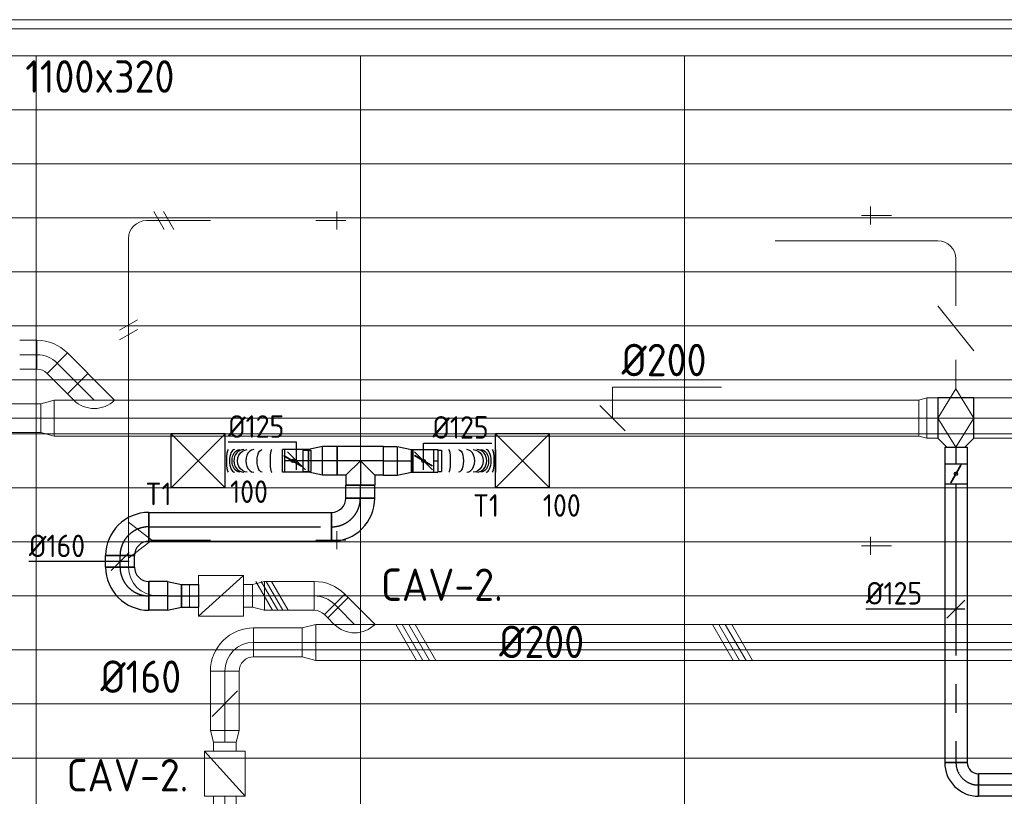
# Model space of a CAD drawing. Header units: millimetres. Extents: x -75017 to 35076, y -1757 to 51354.
# Tile 27 of 41: x -71011 to -65545, y 45933 to 50246. Entities that reach past the tile are written whole.
import ezdxf
from ezdxf.enums import TextEntityAlignment as Align

# ---------------------------------------------------------------- set-up
doc = ezdxf.new("R2010")
doc.units = ezdxf.units.MM
doc.header["$LTSCALE"] = 50
doc.linetypes.add('CENTER2', pattern=[28.575, 19.05, -3.175, 3.175, -3.175])
for name, color, linetype, lineweight in [('WL570---_BESTAAND-HARTLIJN', 161, 'Continuous', 0), ('WL570---_BESTAAND-MAATVOERING', 160, 'Continuous', 0), ('WL570---_BESTAAND-RETOUR', 100, 'Continuous', 0), ('WL570---_BESTAAND-TOEVOER', 200, 'Continuous', 0), ('WL570---_DEMONTEREN', 10, 'Continuous', 0)]:
    doc.layers.add(name, color=color, linetype=linetype, lineweight=lineweight)
for name, color, linetype in [('WL570---_RETOUR', 100, 'Continuous'), ('WL570---_RETOUR_HL', 1, 'Continuous'), ('WL570---_TOEVOER', 200, 'Continuous'), ('WL570---_TOEVOER_HL', 1, 'Continuous'), ('WL570---_TOEVOER_RST', 200, 'Continuous'), ('WL570---_TOEVOER_RST_HL', 1, 'Continuous'), ('WM570---_RETOUR', 2, 'Continuous'), ('WM570---_RETOUR_PR', 2, 'Continuous'), ('WM570---_TOEVOER', 2, 'Continuous'), ('WM570---_TOEVOER_PR', 2, 'Continuous'), ('WM570---_TOEVOER_RST_PR', 1, 'Continuous')]:
    doc.layers.add(name, color=color, linetype=linetype)
doc.layers.get('WL570---_DEMONTEREN').off()
doc.styles.add('BURO-025', font='ISO96.shx', dxfattribs={"height": 125})
doc.styles.add('ISO', font='ISO', dxfattribs={"height": 162})
doc.styles.add('MAATVOERING', font='ISO')

# ---------------------------------------------------------------- blocks, each defined once
blk = doc.blocks.new('KARO')
for p, q in [((1, 0.5), (0, 0.5)), ((0, -0.5), (1, -0.5))]:
    blk.add_line(p, q)
at = {"invisible_edges": 15}
blk.add_3dface([(0, 0.5), (0, -0.5), (1, -0.5), (1, 0.5)], dxfattribs=at)
at = {"layer": 'WL570---_BESTAAND-HARTLIJN'}
blk.add_line((0, 0), (1, 0), dxfattribs=at)
blk = doc.blocks.new('OBO10000090ZE')
blk.add_lwpolyline([(-50, 0), (50, 0), (50, 100, 1), (-50, 100)], format="xyb", close=True)
at = {"layer": 'WL570---_BESTAAND-HARTLIJN'}
for points in [[(0, 0), (0, 150)], [(-50, 100), (50, 100)]]:
    blk.add_lwpolyline(points, dxfattribs=at)
blk = doc.blocks.new('OSV16010001110G')
blk.add_lwpolyline([(0, -80), (112, -50), (112, 50), (0, 80)], close=True)
at = {"layer": 'WL570---_BESTAAND-HARTLIJN'}
blk.add_line((0, 0), (112, 0), dxfattribs=at)
blk = doc.blocks.new('OSV1601250650G')
blk.add_lwpolyline([(0, -80), (65.3, -62.5), (65.3, 62.5), (0, 80)], close=True)
at = {"layer": 'WL570---_BESTAAND-HARTLIJN'}
blk.add_line((0, 0), (65.3, 0), dxfattribs=at)
blk = doc.blocks.new('OBO16000090H')
blk.add_lwpolyline([(80, -160, 0.414214), (-160, 80), (-160, -80, -0.414214), (-80, -160)], format="xyb", close=True)
at = {"invisible_edges": 15}
for points in [[(-146.1, -81.2), (-118.3, 76.4), (-160, 80), (-160, -80)], [(-132.6, -84.8), (-77.9, 65.5), (-118.3, 76.4), (-146.1, -81.2)], [(-120, -90.7), (-40, 47.8), (-77.9, 65.5), (-132.6, -84.8)], [(-108.6, -98.7), (-5.7, 23.9), (-40, 47.8), (-120, -90.7)], [(-98.7, -108.6), (23.9, -5.7), (-5.7, 23.9), (-108.6, -98.7)], [(-90.7, -120), (47.8, -40), (23.9, -5.7), (-98.7, -108.6)], [(-84.8, -132.6), (65.5, -77.9), (47.8, -40), (-90.7, -120)], [(-81.2, -146.1), (76.4, -118.3), (65.5, -77.9), (-84.8, -132.6)], [(-80, -160), (80, -160), (76.4, -118.3), (-81.2, -146.1)]]:
    blk.add_3dface(points, dxfattribs=at)
at = {"layer": 'WL570---_BESTAAND-HARTLIJN'}
blk.add_arc((-160, -160), 160, 0, 90, dxfattribs=at)
blk = doc.blocks.new('OTS16016010000H')
blk.add_lwpolyline([(-100, -80), (100, -80), (100, 80), (50, 130), (-50, 130), (-100, 80)], close=True)
at = {"layer": 'WL570---_BESTAAND-HARTLIJN'}
blk.add_line((-100, 0), (100, 0), dxfattribs=at)
at = {"layer": 'WL570---_BESTAAND-RETOUR'}
blk.add_lwpolyline([(-100, 0), (0, 130), (100, 0)], dxfattribs=at)
blk = doc.blocks.new('OZA2000160045L')
blk.add_lwpolyline([(-113.1, 0), (-148.5, 35.4), (-35.4, 148.5), (113.1, 0)])
at = {"layer": 'WL570---_BESTAAND-HARTLIJN'}
blk.add_line((0, 0), (-91.9, 91.9), dxfattribs=at)
at = {"layer": 'WL570---_BESTAAND-TOEVOER'}
blk.add_arc((0, 113.1), 160, 225, 315, dxfattribs=at)
blk = doc.blocks.new('MVLINE')
blk.add_line((35.4, -35.4), (-35.4, 35.4))
blk = doc.blocks.new('OSV2001600740G')
blk.add_lwpolyline([(0, -100), (74.6, -80), (74.6, 80), (0, 100)], close=True)
at = {"layer": 'WL570---_BESTAAND-HARTLIJN'}
blk.add_line((0, 0), (74.6, 0), dxfattribs=at)
blk = doc.blocks.new('VBX1251250012525000')
blk.add_lwpolyline([(50, -112.5), (300, -112.5), (300, 112.5), (50, 112.5)], close=True)
for points in [[(50, 62.5), (0, 62.5), (0, -62.5), (50, -62.5)], [(300, -62.5), (350, -62.5), (350, 62.5), (300, 62.5)]]:
    blk.add_lwpolyline(points)
at = {"layer": 'WL570---_BESTAAND-HARTLIJN'}
blk.add_line((300, 0), (350, 0), dxfattribs=at)
at = {"layer": 'WL570---_BESTAAND-TOEVOER'}
blk.add_line((50, -112.5), (300, 112.5), dxfattribs=at)
blk = doc.blocks.new('OBO16000045H')
blk.add_lwpolyline([(80, -66.3, 0.198912), (9.7, 103.4), (-103.4, -9.7, -0.198912), (-80, -66.3)], format="xyb", close=True)
at = {"invisible_edges": 15}
for points in [[(-98.7, -14.9), (23.9, 88), (9.7, 103.4), (-103.4, -9.7)], [(-94.5, -20.4), (36.6, 71.4), (23.9, 88), (-98.7, -14.9)], [(-90.7, -26.3), (47.8, 53.7), (36.6, 71.4), (-94.5, -20.4)], [(-87.5, -32.5), (57.5, 35.2), (47.8, 53.7), (-90.7, -26.3)], [(-84.8, -38.9), (65.5, 15.8), (57.5, 35.2), (-87.5, -32.5)], [(-82.7, -45.6), (71.8, -4.2), (65.5, 15.8), (-84.8, -38.9)], [(-81.2, -52.4), (76.4, -24.6), (71.8, -4.2), (-82.7, -45.6)], [(-80.3, -59.3), (79.1, -45.4), (76.4, -24.6), (-81.2, -52.4)], [(-80, -66.3), (80, -66.3), (79.1, -45.4), (-80.3, -59.3)]]:
    blk.add_3dface(points, dxfattribs=at)
at = {"layer": 'WL570---_BESTAAND-HARTLIJN'}
blk.add_arc((-160, -66.3), 160, 0, 45, dxfattribs=at)
blk = doc.blocks.new('OBO10000090H')
blk.add_lwpolyline([(50, -100, 0.414214), (-100, 50), (-100, -50, -0.414214), (-50, -100)], format="xyb", close=True)
at = {"invisible_edges": 15}
for points in [[(-91.3, -50.8), (-74, 47.7), (-100, 50), (-100, -50)], [(-82.9, -53), (-48.7, 41), (-74, 47.7), (-91.3, -50.8)], [(-75, -56.7), (-25, 29.9), (-48.7, 41), (-82.9, -53)], [(-67.9, -61.7), (-3.6, 14.9), (-25, 29.9), (-75, -56.7)], [(-61.7, -67.9), (14.9, -3.6), (-3.6, 14.9), (-67.9, -61.7)], [(-56.7, -75), (29.9, -25), (14.9, -3.6), (-61.7, -67.9)], [(-53, -82.9), (41, -48.7), (29.9, -25), (-56.7, -75)], [(-50.8, -91.3), (47.7, -74), (41, -48.7), (-53, -82.9)], [(-50, -100), (50, -100), (47.7, -74), (-50.8, -91.3)]]:
    blk.add_3dface(points, dxfattribs=at)
at = {"layer": 'WL570---_BESTAAND-HARTLIJN'}
blk.add_arc((-100, -100), 100, 0, 90, dxfattribs=at)
blk = doc.blocks.new('VBX1001000010025000')
blk.add_lwpolyline([(50, -100), (300, -100), (300, 100), (50, 100)], close=True)
for points in [[(50, 50), (0, 50), (0, -50), (50, -50)], [(300, -50), (350, -50), (350, 50), (300, 50)]]:
    blk.add_lwpolyline(points)
at = {"layer": 'WL570---_BESTAAND-HARTLIJN'}
blk.add_line((300, 0), (350, 0), dxfattribs=at)
at = {"layer": 'WL570---_BESTAAND-TOEVOER'}
blk.add_line((50, -100), (300, 100), dxfattribs=at)
blk = doc.blocks.new('OSV2242000440G')
blk.add_lwpolyline([(0, -112), (44.8, -100), (44.8, 100), (0, 112)], close=True)
at = {"layer": 'WL570---_BESTAAND-HARTLIJN'}
blk.add_line((0, 0), (44.8, 0), dxfattribs=at)
blk = doc.blocks.new('OTS22422410000H')
blk.add_lwpolyline([(-100, -112), (100, -112), (100, 112), (50, 162), (-50, 162), (-100, 112)], close=True)
at = {"layer": 'WL570---_BESTAAND-HARTLIJN'}
blk.add_line((-100, 0), (100, 0), dxfattribs=at)
at = {"layer": 'WL570---_BESTAAND-RETOUR'}
blk.add_lwpolyline([(-100, 0), (0, 162), (100, 0)], dxfattribs=at)
blk = doc.blocks.new('UISO')
for p, q in [((0, 0.18), (1, 0.757)), ((0, 0), (1, 0.577))]:
    blk.add_line(p, q)
at = {"layer": 'WL570---_BESTAAND-TOEVOER'}
for p, q in [((0, 0.36), (1, 0.937)), ((0, -0.18), (1, 0.397))]:
    blk.add_line(p, q, dxfattribs=at)
blk = doc.blocks.new('Block plafond 7e noord')
at = {"color": 8, "linetype": 'Continuous', "lineweight": 13}
for p, q in [((0, 0), (22500, 0)), ((150, -150), (18450, -150)), ((150, -150), (22350, -150)), ((2250, -150), (2250, -7350)), ((4050, -150), (4050, -7350)), ((5850, -150), (5850, -7350)), ((150, -450), (22347.2, -450)), ((150, -750), (22347.2, -750)), ((150, -1050), (22347.2, -1050)), ((150, -1350), (22347.2, -1350)), ((150, -1650), (22347.2, -1650)), ((150, -1950), (22347.2, -1950)), ((150, -1950), (22347.2, -1950)), ((150, -2250), (22347.2, -2250)), ((150, -2550), (22347.2, -2550)), ((150, -2850), (22347.2, -2850)), ((150, -3150), (22347.2, -3150)), ((150, -3450), (22347.2, -3450)), ((150, -3750), (22347.2, -3750)), ((150, -4050), (22347.2, -4050))]:
    blk.add_line(p, q, dxfattribs=at)
blk = doc.blocks.new('*U437')
at = {"color": 0, "ltscale": 10}
for p, q in [((0, 80, -2700), (1014.1, 80, -2700)), ((0, -80, -2700), (0, 80, -2700)), ((1014.1, 80, -2700), (1014.1, -80, -2700)), ((0, -80, -2700), (1014.1, -80, -2700))]:
    blk.add_line(p, q, dxfattribs=at)
at = {"layer": 'WL570---_TOEVOER_HL', "linetype": 'CENTER2'}
blk.add_line((0, 0, -2700), (1014.1, 0, -2700), dxfattribs=at)
at = {"layer": 'WM570---_TOEVOER_PR', "color": 2, "style": 'BURO-025'}
blk.add_attdef('POSNR', text='', height=125, dxfattribs=at).set_placement((0, 0), align=Align.MIDDLE)
blk = doc.blocks.new('*U438')
at = {"layer": 'WL570---_TOEVOER_HL', "linetype": 'CENTER2'}
blk.add_circle((0, 0, -2700), 0.075, dxfattribs=at)
at = {"layer": 'WM570---_TOEVOER_PR', "color": 2, "style": 'BURO-025'}
blk.add_attdef('POSNR', text='', height=125, dxfattribs=at).set_placement((0, 0), align=Align.MIDDLE)
blk = doc.blocks.new('*U439')
at = {"color": 0, "ltscale": 10}
for p, q in [((0, 62.5, -2700), (94.3, 62.5, -2700)), ((0, -62.5, -2700), (0, 62.5, -2700)), ((94.3, 62.5, -2700), (94.3, -62.5, -2700)), ((0, -62.5, -2700), (94.3, -62.5, -2700))]:
    blk.add_line(p, q, dxfattribs=at)
at = {"layer": 'WL570---_TOEVOER_HL', "linetype": 'CENTER2'}
blk.add_line((0, 0, -2700), (94.3, 0, -2700), dxfattribs=at)
at = {"layer": 'WM570---_TOEVOER_PR', "color": 2, "style": 'BURO-025'}
blk.add_attdef('POSNR', text='', height=125, dxfattribs=at).set_placement((0, 0), align=Align.MIDDLE)
blk = doc.blocks.new('*U440')
at = {"color": 0, "ltscale": 10}
for p, q in [((0, 80, -2700), (78.2, 62.5, -2700)), ((0, 80, -2700), (0, -80, -2700)), ((78.2, 62.5, -2700), (78.2, -62.5, -2700)), ((0, -80, -2700), (78.2, -62.5, -2700))]:
    blk.add_line(p, q, dxfattribs=at)
at = {"layer": 'WL570---_TOEVOER_HL', "linetype": 'CENTER2'}
blk.add_line((0, 0, -2700), (78.2, 0, -2700), dxfattribs=at)
for centre in [(0, 0, -2700), (78.2, 0, -2700)]:
    blk.add_circle(centre, 0.075, dxfattribs=at)
at = {"layer": 'WM570---_TOEVOER_PR', "color": 2, "style": 'BURO-025'}
blk.add_attdef('POSNR', text='', height=125, dxfattribs=at).set_placement((0, 0), align=Align.MIDDLE)
blk = doc.blocks.new('*U441')
at = {"color": 0, "ltscale": 10}
for p, q in [((0, 80, -2700), (103.3, 80, -2700)), ((0, -80, -2700), (0, 80, -2700)), ((103.3, 80, -2700), (103.3, -80, -2700)), ((0, -80, -2700), (103.3, -80, -2700))]:
    blk.add_line(p, q, dxfattribs=at)
at = {"layer": 'WL570---_TOEVOER_HL', "linetype": 'CENTER2'}
blk.add_line((0, 0, -2700), (103.3, 0, -2700), dxfattribs=at)
at = {"layer": 'WM570---_TOEVOER_PR', "color": 2, "style": 'BURO-025'}
blk.add_attdef('POSNR', text='', height=125, dxfattribs=at).set_placement((0, 0), align=Align.MIDDLE)
blk = doc.blocks.new('*U442')
at = {"color": 0, "ltscale": 10}
for p, q in [((-160, -80, -2700), (-160, 80, -2700)), ((80, -160, -2700), (-80, -160, -2700))]:
    blk.add_line(p, q, dxfattribs=at)
for radius, start in [(240, 0), (80, 360)]:
    blk.add_arc((-160, -160, -2700), radius, start, 90, dxfattribs=at)
at = {"layer": 'WL570---_TOEVOER_HL', "linetype": 'CENTER2'}
blk.add_arc((-160, -160, -2700), 160, 0, 90, dxfattribs=at)
at = {"layer": 'WM570---_TOEVOER_PR', "color": 2, "style": 'BURO-025'}
blk.add_attdef('POSNR', text='', height=125, dxfattribs=at).set_placement((0, 0), align=Align.MIDDLE)
blk = doc.blocks.new('*U443')
at = {"color": 0, "ltscale": 10}
for p, q in [((-160, -80, -2700), (-160, 80, -2700)), ((80, -160, -2700), (-80, -160, -2700))]:
    blk.add_line(p, q, dxfattribs=at)
for radius, start in [(240, 0), (80, 360)]:
    blk.add_arc((-160, -160, -2700), radius, start, 90, dxfattribs=at)
at = {"layer": 'WL570---_TOEVOER_HL', "linetype": 'CENTER2'}
blk.add_arc((-160, -160, -2700), 160, 0, 90, dxfattribs=at)
at = {"layer": 'WM570---_TOEVOER_PR', "color": 2, "style": 'BURO-025'}
blk.add_attdef('POSNR', text='', height=125, dxfattribs=at).set_placement((0, 0), align=Align.MIDDLE)
blk = doc.blocks.new('*U444')
at = {"color": 0, "ltscale": 10}
for p, q in [((0, 80, -2700), (63.4, 80, -2700)), ((0, -80, -2700), (0, 80, -2700)), ((63.4, 80, -2700), (63.4, -80, -2700)), ((0, -80, -2700), (63.4, -80, -2700))]:
    blk.add_line(p, q, dxfattribs=at)
at = {"layer": 'WL570---_TOEVOER_HL', "linetype": 'CENTER2'}
blk.add_line((0, 0, -2700), (63.4, 0, -2700), dxfattribs=at)
at = {"layer": 'WM570---_TOEVOER_PR', "color": 2, "style": 'BURO-025'}
blk.add_attdef('POSNR', text='', height=125, dxfattribs=at).set_placement((0, 0), align=Align.MIDDLE)
blk = doc.blocks.new('*U445')
at = {"color": 0, "ltscale": 10}
for p, q in [((0, 80, -2700), (71.3, 80, -2700)), ((0, -80, -2700), (0, 80, -2700)), ((71.3, 80, -2700), (71.3, -80, -2700)), ((0, -80, -2700), (71.3, -80, -2700))]:
    blk.add_line(p, q, dxfattribs=at)
at = {"layer": 'WL570---_TOEVOER_HL', "linetype": 'CENTER2'}
blk.add_line((0, 0, -2700), (71.3, 0, -2700), dxfattribs=at)
at = {"layer": 'WM570---_TOEVOER_PR', "color": 2, "style": 'BURO-025'}
blk.add_attdef('POSNR', text='', height=125, dxfattribs=at).set_placement((0, 0), align=Align.MIDDLE)
blk = doc.blocks.new('*U446')
at = {"color": 0, "ltscale": 10}
for p, q in [((-80, 160, -2700), (80, 160, -2700)), ((-160, -80, -2700), (-160, 80, -2700))]:
    blk.add_line(p, q, dxfattribs=at)
for radius in [80, 240]:
    blk.add_arc((-160, 160, -2700), radius, 270, 0, dxfattribs=at)
at = {"layer": 'WL570---_TOEVOER_HL', "linetype": 'CENTER2'}
blk.add_arc((-160, 160, -2700), 160, 270, 0, dxfattribs=at)
at = {"layer": 'WM570---_TOEVOER_PR', "color": 2, "style": 'BURO-025'}
blk.add_attdef('POSNR', text='', height=125, dxfattribs=at).set_placement((0, 0), align=Align.MIDDLE)
blk = doc.blocks.new('*U447')
at = {"color": 0, "ltscale": 10}
for p, q in [((0, 80, -2700), (81.5, 80, -2700)), ((0, -80, -2700), (0, 80, -2700)), ((81.5, 80, -2700), (81.5, -80, -2700)), ((0, -80, -2700), (81.5, -80, -2700))]:
    blk.add_line(p, q, dxfattribs=at)
at = {"layer": 'WL570---_TOEVOER_HL', "linetype": 'CENTER2'}
blk.add_line((0, 0, -2700), (81.5, 0, -2700), dxfattribs=at)
at = {"layer": 'WM570---_TOEVOER_PR', "color": 2, "style": 'BURO-025'}
blk.add_attdef('POSNR', text='', height=125, dxfattribs=at).set_placement((0, 0), align=Align.MIDDLE)
blk = doc.blocks.new('*U448')
at = {"color": 0, "ltscale": 10}
for p, q in [((0, 80, -2700), (76.6, 80, -2700)), ((0, -80, -2700), (0, 80, -2700)), ((76.6, 80, -2700), (76.6, -80, -2700)), ((0, -80, -2700), (76.6, -80, -2700))]:
    blk.add_line(p, q, dxfattribs=at)
at = {"layer": 'WL570---_TOEVOER_HL', "linetype": 'CENTER2'}
blk.add_line((0, 0, -2700), (76.6, 0, -2700), dxfattribs=at)
at = {"layer": 'WM570---_TOEVOER_PR', "color": 2, "style": 'BURO-025'}
blk.add_attdef('POSNR', text='', height=125, dxfattribs=at).set_placement((0, 0), align=Align.MIDDLE)
blk = doc.blocks.new('*U449')
at = {"color": 0, "ltscale": 10}
for p, q in [((-80, 80, -2700), (-80, 134.9, -2700)), ((-80, 134.9, -2700), (80, 134.9, -2700)), ((80, 80, -2700), (80, 134.9, -2700)), ((-128.3, 80, -2700), (-80, 80, -2700)), ((-128.3, 80, -2700), (-128.3, -80, -2700)), ((-80, 80, -2700), (0, 0, -2700)), ((80, 80, -2700), (0, 0, -2700)), ((80, 80, -2700), (128.3, 80, -2700)), ((128.3, 80, -2700), (128.3, -80, -2700)), ((-128.3, -80, -2700), (128.3, -80, -2700))]:
    blk.add_line(p, q, dxfattribs=at)
at = {"layer": 'WL570---_TOEVOER_HL', "linetype": 'CENTER2'}
for p, q in [((0, 0, -2700), (0, 134.9, -2700)), ((-128.3, 0, -2700), (128.3, 0, -2700))]:
    blk.add_line(p, q, dxfattribs=at)
at = {"layer": 'WM570---_TOEVOER_PR', "color": 2, "style": 'BURO-025'}
blk.add_attdef('POSNR', text='', height=125, dxfattribs=at).set_placement((0, 0), align=Align.MIDDLE)
blk = doc.blocks.new('*U450')
at = {"color": 0, "ltscale": 10}
for p, q in [((150, 150, -2500), (-150, 150, -2500)), ((-150, -150, -2500), (-150, 150, -2500)), ((150, -150, -2500), (-150, 150, -2500)), ((-150, -150, -2500), (150, 150, -2500)), ((150, -150, -2500), (150, 150, -2500)), ((150, -150, -2500), (-150, -150, -2500))]:
    blk.add_line(p, q, dxfattribs=at)
at = {"layer": 'WL570---_TOEVOER_RST_HL', "linetype": 'CENTER2'}
blk.add_circle((0, 0, -2500), 0.075, dxfattribs=at)
at = {"layer": 'WL570---_TOEVOER_RST', "color": 2, "style": 'BURO-025'}
for tag in ['MC', 'Q']:
    blk.add_attdef(tag, text='', height=125, dxfattribs=at).set_placement((0, 0), align=Align.MIDDLE)
at = {"layer": 'WM570---_TOEVOER_RST_PR', "color": 2, "style": 'BURO-025'}
blk.add_attdef('POSNR', text='', height=125, dxfattribs=at).set_placement((0, 0), align=Align.MIDDLE)
blk = doc.blocks.new('*U451')
at = {"color": 0, "ltscale": 10}
for p, q in [((150, 150, -2500), (-150, 150, -2500)), ((-150, -150, -2500), (-150, 150, -2500)), ((150, -150, -2500), (-150, 150, -2500)), ((-150, -150, -2500), (150, 150, -2500)), ((150, -150, -2500), (150, 150, -2500)), ((150, -150, -2500), (-150, -150, -2500))]:
    blk.add_line(p, q, dxfattribs=at)
at = {"layer": 'WL570---_TOEVOER_RST_HL', "linetype": 'CENTER2'}
blk.add_circle((0, 0, -2500), 0.075, dxfattribs=at)
at = {"layer": 'WL570---_TOEVOER_RST', "color": 2, "style": 'BURO-025'}
for tag in ['MC', 'Q']:
    blk.add_attdef(tag, text='', height=125, dxfattribs=at).set_placement((0, 0), align=Align.MIDDLE)
at = {"layer": 'WM570---_TOEVOER_RST_PR', "color": 2, "style": 'BURO-025'}
blk.add_attdef('POSNR', text='', height=125, dxfattribs=at).set_placement((0, 0), align=Align.MIDDLE)
blk = doc.blocks.new('*U452')
at = {"color": 0, "ltscale": 10}
for p, q in [((0, 62.5, -2700), (130.5, 62.5, -2700)), ((0, -62.5, -2700), (0, 62.5, -2700)), ((130.5, 62.5, -2700), (130.5, -23.8, -2700)), ((130.5, -26.2, -2700), (130.5, -62.5, -2700)), ((0, -62.5, -2700), (130.5, -62.5, -2700))]:
    blk.add_line(p, q, dxfattribs=at)
at = {"layer": 'WL570---_TOEVOER_HL', "linetype": 'CENTER2'}
blk.add_line((0, 0, -2700), (130.5, 0, -2700), dxfattribs=at)
at = {"layer": 'WM570---_TOEVOER_PR', "color": 2, "style": 'BURO-025'}
blk.add_attdef('POSNR', text='', height=125, dxfattribs=at).set_placement((0, 0), align=Align.MIDDLE)
blk = doc.blocks.new('*U453')
at = {"color": 0, "ltscale": 10}
for p, q in [((0, 80, -2700), (78.2, 62.5, -2700)), ((0, 80, -2700), (0, -80, -2700)), ((78.2, 62.5, -2700), (78.2, -62.5, -2700)), ((0, -80, -2700), (78.2, -62.5, -2700))]:
    blk.add_line(p, q, dxfattribs=at)
at = {"layer": 'WL570---_TOEVOER_HL', "linetype": 'CENTER2'}
blk.add_line((0, 0, -2700), (78.2, 0, -2700), dxfattribs=at)
for centre in [(0, 0, -2700), (78.2, 0, -2700)]:
    blk.add_circle(centre, 0.075, dxfattribs=at)
at = {"layer": 'WM570---_TOEVOER_PR', "color": 2, "style": 'BURO-025'}
blk.add_attdef('POSNR', text='', height=125, dxfattribs=at).set_placement((0, 0), align=Align.MIDDLE)
blk = doc.blocks.new('*U454')
at = {"color": 0, "ltscale": 10}
for p, q in [((0, 80, -2700), (78.2, 62.5, -2700)), ((0, 80, -2700), (0, -80, -2700)), ((78.2, 62.5, -2700), (78.2, -62.5, -2700)), ((0, -80, -2700), (78.2, -62.5, -2700))]:
    blk.add_line(p, q, dxfattribs=at)
at = {"layer": 'WL570---_TOEVOER_HL', "linetype": 'CENTER2'}
blk.add_line((0, 0, -2700), (78.2, 0, -2700), dxfattribs=at)
for centre in [(0, 0, -2700), (78.2, 0, -2700)]:
    blk.add_circle(centre, 0.075, dxfattribs=at)
at = {"layer": 'WM570---_TOEVOER_PR', "color": 2, "style": 'BURO-025'}
blk.add_attdef('POSNR', text='', height=125, dxfattribs=at).set_placement((0, 0), align=Align.MIDDLE)
blk = doc.blocks.new('*U455')
at = {"color": 0, "ltscale": 10}
for p, q in [((0, 62.5, -2700), (10.5, 62.5, -2700)), ((0, -62.5, -2700), (0, 62.5, -2700)), ((0, -62.5, -2700), (10.5, -62.5, -2700))]:
    blk.add_line(p, q, dxfattribs=at)
at = {"layer": 'WL570---_TOEVOER_HL', "linetype": 'CENTER2'}
blk.add_line((0, 0, -2700), (10.5, 0, -2700), dxfattribs=at)
at = {"layer": 'WM570---_TOEVOER_PR', "color": 2, "style": 'BURO-025'}
blk.add_attdef('POSNR', text='', height=125, dxfattribs=at).set_placement((0, 0), align=Align.MIDDLE)
blk = doc.blocks.new('*U456')
at = {"ltscale": 10}
for p, q in [((-56.4, 62.5, -2700), (56.4, 62.5, -2700)), ((-56.4, -62.5, -2700), (-56.4, 62.5, -2700)), ((56.4, 62.5, -2700), (56.4, -62.5, -2700)), ((80.9, 59.4, -2700), (100.8, 59.4, -2700)), ((100.8, 59.4, -2700), (100.8, -59.4, -2700)), ((-49.4, 27.3, -2700), (-48.4, 29.1, -2700)), ((48.4, -29.1, -2700), (-49.4, 27.3, -2700)), ((49.4, -27.3, -2700), (-48.4, 29.1, -2700)), ((48.4, -29.1, -2700), (49.4, -27.3, -2700)), ((-56.4, -62.5, -2700), (56.4, -62.5, -2700)), ((80.9, -59.4, -2700), (100.8, -59.4, -2700))]:
    blk.add_line(p, q, dxfattribs=at)
blk.add_circle((0, 0, -2700), 9.41, dxfattribs=at)
at = {"layer": 'WL570---_TOEVOER', "color": 2, "style": 'BURO-025'}
blk.add_attdef('I', text='', height=125, dxfattribs=at).set_placement((0, 0), align=Align.MIDDLE)
at = {"layer": 'WM570---_TOEVOER_PR', "color": 2, "style": 'BURO-025'}
blk.add_attdef('POSNR', text='', height=125, dxfattribs=at).set_placement((0, 0), align=Align.MIDDLE)
blk = doc.blocks.new('*U457')
at = {"ltscale": 10}
for p, q in [((-56.4, 59.4, -2700), (-100.7, 59.4, -2700)), ((-100.7, -59.4, -2700), (-100.7, 59.4, -2700)), ((-56.4, 62.5, -2700), (56.5, 62.5, -2700)), ((-56.4, -62.5, -2700), (-56.4, 62.5, -2700)), ((56.5, 62.5, -2700), (56.5, -62.5, -2700)), ((-49.4, 27.3, -2700), (-48.4, 29.1, -2700)), ((48.4, -29.1, -2700), (-49.4, 27.3, -2700)), ((49.4, -27.3, -2700), (-48.4, 29.1, -2700)), ((48.4, -29.1, -2700), (49.4, -27.3, -2700)), ((-56.4, -59.4, -2700), (-100.7, -59.4, -2700)), ((-56.4, -62.5, -2700), (56.5, -62.5, -2700))]:
    blk.add_line(p, q, dxfattribs=at)
blk.add_circle((0, 0, -2700), 9.41, dxfattribs=at)
at = {"layer": 'WL570---_TOEVOER', "color": 2, "style": 'BURO-025'}
blk.add_attdef('I', text='', height=125, dxfattribs=at).set_placement((0, 0), align=Align.MIDDLE)
at = {"layer": 'WM570---_TOEVOER_PR', "color": 2, "style": 'BURO-025'}
blk.add_attdef('POSNR', text='', height=125, dxfattribs=at).set_placement((0, 0), align=Align.MIDDLE)
blk = doc.blocks.new('*U458')
at = {"color": 0, "ltscale": 10}
for p, q in [((0, 62.5, -2700), (0, -62.5, -2700)), ((318.3, 62.5, -2700), (318.3, -62.5, -2700))]:
    blk.add_line(p, q, dxfattribs=at)
for centre, major_axis, ratio, start_param, end_param in [((60.1, 0, -2700), (0, -62.5), 0.150122, 0, 3.141593), ((160.5, 0, -2700), (0, -62.5), 0.685603, 0, 3.141593), ((215.8, 0, -2700), (0, 62.5), 0.873633, 3.141593, 6.283185), ((267.1, 0, -2700), (0, 62.5), 0.437131, 3.141593, 6.283185)]:
    blk.add_ellipse(centre, major_axis=major_axis, ratio=ratio, start_param=start_param, end_param=end_param, dxfattribs=at)
at = {"color": 0, "ltscale": 10, "extrusion": (0, 0, -1)}
for centre, major_axis, ratio, start_param, end_param in [((113.9, 0, -2700), (0, 62.5), 0.437131, 0, 3.141593), ((195.8, 0, -2700), (0, 62.5), 0.873633, 0, 3.141593), ((237.9, 0, -2700), (0, -62.5), 0.685603, 3.141593, 6.283185), ((300.7, 0, -2700), (0, -62.5), 0.150122, 3.141593, 6.283185)]:
    blk.add_ellipse(centre, major_axis=major_axis, ratio=ratio, start_param=start_param, end_param=end_param, dxfattribs=at)
at = {"layer": 'WM570---_TOEVOER_PR', "color": 2, "style": 'BURO-025'}
blk.add_attdef('POSNR', text='', height=125, dxfattribs=at).set_placement((0, 0), align=Align.MIDDLE)
blk = doc.blocks.new('*U459')
at = {"color": 0, "ltscale": 10}
for p, q in [((0, 62.5, -2700), (24.4, 62.5, -2700)), ((24.4, 62.5, -2700), (24.4, -62.5, -2700)), ((0, -62.5, -2700), (24.4, -62.5, -2700))]:
    blk.add_line(p, q, dxfattribs=at)
at = {"layer": 'WL570---_TOEVOER_HL', "linetype": 'CENTER2'}
blk.add_line((0, 0, -2700), (24.4, 0, -2700), dxfattribs=at)
at = {"layer": 'WM570---_TOEVOER_PR', "color": 2, "style": 'BURO-025'}
blk.add_attdef('POSNR', text='', height=125, dxfattribs=at).set_placement((0, 0), align=Align.MIDDLE)
blk = doc.blocks.new('*U460')
at = {"color": 0, "ltscale": 10}
for p, q in [((0, 62.5, -2700), (0, -62.5, -2700)), ((319.1, 62.5, -2700), (319.1, -62.5, -2700))]:
    blk.add_line(p, q, dxfattribs=at)
for centre, major_axis, ratio, start_param, end_param in [((60.6, 0, -2700), (0, -62.5), 0.150016, 0, 3.141593), ((161, 0, -2700), (0, -62.5), 0.685206, 0, 3.141593), ((216.3, 0, -2700), (0, 62.5), 0.873248, 3.141593, 6.283185), ((267.7, 0, -2700), (0, 62.5), 0.43684, 3.141593, 6.283185)]:
    blk.add_ellipse(centre, major_axis=major_axis, ratio=ratio, start_param=start_param, end_param=end_param, dxfattribs=at)
at = {"color": 0, "ltscale": 10, "extrusion": (0, 0, -1)}
for centre, major_axis, ratio, start_param, end_param in [((114.4, 0, -2700), (0, 62.5), 0.43684, 0, 3.141593), ((196.2, 0, -2700), (0, 62.5), 0.873248, 0, 3.141593), ((238.5, 0, -2700), (0, -62.5), 0.685206, 3.141593, 6.283185), ((301.5, 0, -2700), (0, -62.5), 0.150016, 3.141593, 6.283185)]:
    blk.add_ellipse(centre, major_axis=major_axis, ratio=ratio, start_param=start_param, end_param=end_param, dxfattribs=at)
at = {"layer": 'WM570---_TOEVOER_PR', "color": 2, "style": 'BURO-025'}
blk.add_attdef('POSNR', text='', height=125, dxfattribs=at).set_placement((0, 0), align=Align.MIDDLE)
blk = doc.blocks.new('*U461')
at = {"layer": 'WM570---_TOEVOER', "color": 0, "ltscale": 10}
for p, q in [((50, 0), (-505.8, 0)), ((-50, -50), (50, 50))]:
    blk.add_line(p, q, dxfattribs=at)
at = {"layer": 'WM570---_TOEVOER', "color": 0, "style": 'BURO-025'}
blk.add_text('%%c160', height=125, dxfattribs=at).set_placement((-505.8, 25))
blk = doc.blocks.new('*U462')
at = {"layer": 'WM570---_TOEVOER', "color": 0, "ltscale": 10}
for p, q in [((0, 103.3), (-380.4, 103.3)), ((0, -50), (0, 103.3)), ((50, -50), (-50, 50))]:
    blk.add_line(p, q, dxfattribs=at)
at = {"layer": 'WM570---_TOEVOER', "color": 0, "style": 'BURO-025'}
blk.add_text('%%c125', height=125, dxfattribs=at).set_placement((-380.4, 128.3))
blk = doc.blocks.new('*U463')
at = {"layer": 'WM570---_TOEVOER', "color": 0, "ltscale": 10}
for p, q in [((0, 98.3), (380.4, 98.3)), ((0, -50), (0, 98.3)), ((50, -50), (-50, 50))]:
    blk.add_line(p, q, dxfattribs=at)
at = {"layer": 'WM570---_TOEVOER', "color": 0, "style": 'BURO-025'}
blk.add_text('%%c125', height=125, dxfattribs=at).set_placement((50, 123.3))
blk = doc.blocks.new('*U544')
at = {"color": 0, "ltscale": 10}
for p, q in [((-62.5, 125, -2700), (62.5, 125, -2700)), ((-125, -62.5, -2700), (-125, 62.5, -2700))]:
    blk.add_line(p, q, dxfattribs=at)
for radius, end in [(62.5, 0), (187.5, 360)]:
    blk.add_arc((-125, 125, -2700), radius, 270, end, dxfattribs=at)
at = {"layer": 'WL570---_RETOUR_HL', "linetype": 'CENTER2'}
blk.add_arc((-125, 125, -2700), 125, 270, 0, dxfattribs=at)
at = {"layer": 'WM570---_RETOUR_PR', "color": 2, "style": 'BURO-025'}
blk.add_attdef('POSNR', text='', height=125, dxfattribs=at).set_placement((0, 0), align=Align.MIDDLE)
blk = doc.blocks.new('*U545')
at = {"color": 0, "ltscale": 10}
for p, q in [((0, 62.5, -2700), (91.3, 62.5, -2700)), ((0, -62.5, -2700), (0, 62.5, -2700)), ((0, -62.5, -2700), (91.3, -62.5, -2700))]:
    blk.add_line(p, q, dxfattribs=at)
at = {"layer": 'WL570---_RETOUR_HL', "linetype": 'CENTER2'}
blk.add_line((0, 0, -2700), (91.3, 0, -2700), dxfattribs=at)
at = {"layer": 'WM570---_RETOUR_PR', "color": 2, "style": 'BURO-025'}
blk.add_attdef('POSNR', text='', height=125, dxfattribs=at).set_placement((0, 0), align=Align.MIDDLE)
blk = doc.blocks.new('*U546')
at = {"ltscale": 10}
for p, q in [((-56.5, 62.5, -2700), (56.4, 62.5, -2700)), ((-56.5, -62.5, -2700), (-56.5, 62.5, -2700)), ((56.4, 62.5, -2700), (56.4, -62.5, -2700)), ((-49.4, 27.3, -2700), (-48.4, 29.1, -2700)), ((48.4, -29.1, -2700), (-49.4, 27.3, -2700)), ((49.4, -27.3, -2700), (-48.4, 29.1, -2700)), ((48.4, -29.1, -2700), (49.4, -27.3, -2700)), ((-56.5, -62.5, -2700), (56.4, -62.5, -2700))]:
    blk.add_line(p, q, dxfattribs=at)
blk.add_circle((0, 0, -2700), 9.41, dxfattribs=at)
at = {"layer": 'WL570---_RETOUR', "color": 2, "style": 'BURO-025'}
blk.add_attdef('I', text='', height=125, dxfattribs=at).set_placement((0, 0), align=Align.MIDDLE)
at = {"layer": 'WM570---_RETOUR_PR', "color": 2, "style": 'BURO-025'}
blk.add_attdef('POSNR', text='', height=125, dxfattribs=at).set_placement((0, 0), align=Align.MIDDLE)
blk = doc.blocks.new('*U547')
at = {"color": 0, "ltscale": 10}
for p, q in [((0, 62.5, -2700), (1546.4, 62.5, -2700)), ((1546.4, 62.5, -2700), (1546.4, -62.5, -2700)), ((0, -62.5, -2700), (1546.4, -62.5, -2700))]:
    blk.add_line(p, q, dxfattribs=at)
at = {"layer": 'WL570---_RETOUR_HL', "linetype": 'CENTER2'}
blk.add_line((0, 0, -2700), (1546.4, 0, -2700), dxfattribs=at)
at = {"layer": 'WM570---_RETOUR_PR', "color": 2, "style": 'BURO-025'}
blk.add_attdef('POSNR', text='', height=125, dxfattribs=at).set_placement((0, 0), align=Align.MIDDLE)
blk = doc.blocks.new('*U548')
at = {"color": 0, "ltscale": 10}
for p, q in [((0, 62.5, -2700), (477.5, 62.5, -2700)), ((0, -62.5, -2700), (0, 62.5, -2700)), ((477.5, 62.5, -2700), (477.5, -62.5, -2700)), ((0, -62.5, -2700), (477.5, -62.5, -2700))]:
    blk.add_line(p, q, dxfattribs=at)
at = {"layer": 'WL570---_RETOUR_HL', "linetype": 'CENTER2'}
blk.add_line((0, 0, -2700), (477.5, 0, -2700), dxfattribs=at)
at = {"layer": 'WM570---_RETOUR_PR', "color": 2, "style": 'BURO-025'}
blk.add_attdef('POSNR', text='', height=125, dxfattribs=at).set_placement((0, 0), align=Align.MIDDLE)
blk = doc.blocks.new('*U550')
at = {"layer": 'WM570---_RETOUR', "color": 0, "ltscale": 10}
for p, q in [((50, 0), (-499.6, 0)), ((-50, -50), (50, 50))]:
    blk.add_line(p, q, dxfattribs=at)
at = {"layer": 'WM570---_RETOUR', "color": 0, "style": 'BURO-025'}
blk.add_text('%%c125', height=125, dxfattribs=at).set_placement((-499.6, 25))

msp = doc.modelspace()

# ---------------------------------------------------------------- linework, layer by layer
at = {"layer": 'WL570---_BESTAAND-MAATVOERING'}
for p, q in [((-73067.7, 50245.8), (-50779.4, 50245.8)), ((-73067.7, 49145.8), (-50779.4, 49145.8))]:
    msp.add_line(p, q, dxfattribs=at)
for points in [[(-67720, 48033.4), (-67720, 48205.8), (-67114.8, 48205.8)], [(-69872.4, 46447.4), (-70064.3, 46447.4), (-70618.1, 46447.4)]]:
    msp.add_lwpolyline(points, dxfattribs=at)

# ---------------------------------------------------------------- block references
msp.add_blockref('Block plafond 7e noord', (-73170, 50195.8))
at = {"layer": 'WL570---_BESTAAND-MAATVOERING', "xscale": 2, "yscale": 2, "zscale": 2}
msp.add_blockref('MVLINE', (-67720, 48033.4), dxfattribs=at)
at = {"layer": 'WL570---_BESTAAND-MAATVOERING', "xscale": 2, "yscale": 2, "zscale": 2, "rotation": 90.00000000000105}
msp.add_blockref('MVLINE', (-69872.4, 46447.4), dxfattribs=at)
at = {"layer": 'WL570---_BESTAAND-RETOUR'}
for name, p, rotation in [('OBO16000045H', (-70849.4, 48385.3), 44.99999999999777), ('OSV2001600740G', (-70818.9, 48033.4), 180.000000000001), ('OSV2242000440G', (-65974.5, 48033.4), 180.000000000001)]:
    msp.add_blockref(name, p, dxfattribs=dict(at, rotation=rotation))
for p, xscale, yscale, zscale, rotation in [((-70915.6, 48385.3), 95.50400958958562, 160, 160, 180.0000000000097), ((-70802.5, 48338.4), 159.8359254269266, 160, 160, 314.9999999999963), ((-65913.5, 48033.4), 61.00563397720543, 224, 224, 180.000000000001)]:
    msp.add_blockref('KARO', p, dxfattribs=dict(at, xscale=xscale, yscale=yscale, zscale=zscale, rotation=rotation))
msp.add_blockref('OZA2000160045L', (-70597.5, 48133.4), dxfattribs=at)
for p, xscale, yscale, zscale in [((-71263.2, 48033.4), 369.6542362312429, 160, 160), ((-70818.9, 48033.4), 4799.378161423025, 200, 200), ((-65713.5, 48033.4), 4947.755297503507, 224, 224)]:
    msp.add_blockref('KARO', p, dxfattribs=dict(at, xscale=xscale, yscale=yscale, zscale=zscale))
at = {"layer": 'WL570---_BESTAAND-TOEVOER'}
for name, p, rotation in [('OBO16000045H', (-69309.9, 47046.2), 44.99999999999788), ('OSV1601250650G', (-69653, 47046.2), 180.000000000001), ('OBO16000090H', (-69872.4, 46787.9), 90.00000000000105), ('OSV2001600740G', (-69367.7, 46787.9), 180.000000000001), ('VBX1251250012525000', (-69872.4, 46233.9), 270.000000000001)]:
    msp.add_blockref(name, p, dxfattribs=dict(at, rotation=rotation))
for name, p in [('VBX1251250012525000', (-70068.3, 47046.2)), ('OZA2000160045L', (-69151.7, 46887.9))]:
    msp.add_blockref(name, p, dxfattribs=at)
for name, p, xscale, yscale, zscale, rotation in [('UISO', (-69549.8, 46966.2), 160, 160, 160, 90), ('KARO', (-69376.2, 47046.2), 277.2463788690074, 160, 160, 180.000000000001), ('KARO', (-69243.6, 46979.9), 27.52691832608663, 160, 160, 135.000000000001), ('KARO', (-69442.3, 46787.9), 270.1300141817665, 160, 160, 180), ('KARO', (-65205.1, 46787.9), 4162.58095835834, 200, 200, 180.0000000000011), ('UISO', (-68736.3, 46687.9), 200, 200, 200, 90), ('UISO', (-67129.8, 46887.9), 200, 200, 200, 270), ('KARO', (-69872.4, 46298.7), 329.2489336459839, 160, 160, 90.00000000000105)]:
    msp.add_blockref(name, p, dxfattribs=dict(at, xscale=xscale, yscale=yscale, zscale=zscale, rotation=rotation))
at = {"layer": 'WL570---_BESTAAND-TOEVOER', "xscale": -1, "rotation": 90.00000000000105}
msp.add_blockref('OSV1601250650G', (-69872.4, 46299.1), dxfattribs=at)
at = {"layer": 'WL570---_DEMONTEREN'}
for name, p, rotation in [('OBO10000090ZE', (-66187.5, 49158.1), 90.00000000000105), ('VBX1001000010025000', (-65814, 48357.5), 90.00000000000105), ('OSV16010001110G', (-70407.3, 47599.4), 90.00000000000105), ('OBO10000090ZE', (-66187.5, 47323.3), 90.00000000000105), ('OBO16000090H', (-70407.3, 47046.2), 180.000000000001)]:
    msp.add_blockref(name, p, dxfattribs=dict(at, rotation=rotation))
at = {"layer": 'WL570---_DEMONTEREN', "yscale": 100, "zscale": 100}
for name, p, xscale in [('KARO', (-66187.5, 49158.1), 16.03765465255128), ('KARO', (-70307.3, 49130), 356.1660575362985), ('UISO', (-70457.3, 48485.6), 100), ('KARO', (-70277.5, 47356.3), 326.3603467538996), ('KARO', (-66187.5, 47323.3), 16.03765465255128)]:
    msp.add_blockref(name, p, dxfattribs=dict(at, xscale=xscale))
at = {"layer": 'WL570---_DEMONTEREN', "xscale": -1}
for name, p, rotation in [('OBO10000090H', (-70407.3, 49130), 359.999999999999), ('OBO10000090ZE', (-69351, 49130), 269.999999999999), ('OTS16016010000H', (-70407.3, 47356.3), 269.999999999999), ('OBO10000090ZE', (-69351, 47356.3), 269.999999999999), ('OSV1601250650G', (-70133.5, 47046.2), 180)]:
    msp.add_blockref(name, p, dxfattribs=dict(at, rotation=rotation))
at = {"layer": 'WL570---_DEMONTEREN'}
for name, p, xscale, yscale, zscale, rotation in [('UISO', (-70173.5, 49080), 100, 100, 100, 90), ('KARO', (-69351, 49130), -16.03765465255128, 100, 100, 359.999999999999), ('KARO', (-65914, 49017.7), 902.4350546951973, 100, 100, 180.0000000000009), ('KARO', (-70407.3, 48135.7), 894.3105255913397, 100, 100, 90), ('KARO', (-65814, 48706.8), 210.9673992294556, 100, 100, 90), ('KARO', (-65814, 48196.2), 161.2637817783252, 100, 100, 90.00000000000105), ('KARO', (-70407.3, 48135.7), 204.9835403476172, 100, 100, 270.000000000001), ('KARO', (-70407.3, 47711.4), 219.3090332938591, 100, 100, 90.00000000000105), ('KARO', (-70407.3, 47599.4), 143.1228832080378, 160, 160, 270), ('KARO', (-69351, 47356.3), -16.03765465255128, 100, 100, 359.999999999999), ('KARO', (-70407.3, 47206.6), 49.73078775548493, 160, 160, 90), ('KARO', (-70133.5, 47046.2), 113.8012122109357, 160, 160, 180.000000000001)]:
    msp.add_blockref(name, p, dxfattribs=dict(at, xscale=xscale, yscale=yscale, zscale=zscale, rotation=rotation))
for name, p in [('OBO10000090H', (-65814, 49017.7)), ('OTS22422410000H', (-65813.5, 48033.4))]:
    msp.add_blockref(name, p, dxfattribs=at)
at = {"layer": 'WL570---_RETOUR'}
for name, p, rotation in [('OTS22422410000H', (-65813.5, 48033.4), 180), ('*U545', (-65813.5, 47871.4, 2700), 270), ('*U546', (-65813.5, 47723.7, 2700), 270), ('*U547', (-65813.5, 47667.2, 2700), 270), ('*U544', (-65813.5, 45995.8, 2700), 270), ('*U548', (-65210.9, 45995.8, 2700), 180)]:
    msp.add_blockref(name, p, dxfattribs=dict(at, rotation=rotation))
at = {"layer": 'WL570---_TOEVOER'}
for name, p, rotation in [('*U458', (-69551.7, 47795.8, 2700), 180), ('*U457', (-69495.3, 47795.8, 2700), 180), ('*U452', (-69408, 47795.8, 2700), 180), ('*U453', (-69329.8, 47795.8, 2700), 180), ('*U447', (-69248.3, 47795.8, 2700), 180), ('*U449', (-69120, 47795.8, 2700), 180), ('*U445', (-69120, 47589.6, 2700), 90), ('*U442', (-70454.1, 47429.6, 2700), 90), ('*U444', (-70454.1, 47206.2, 2700), 90), ('*U443', (-70454.1, 47046.2, 2700), 180), ('*U441', (-70190.8, 47046.2, 2700), 180), ('*U438', (-70112.6, 47046.2, 2700), 359.7544472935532)]:
    msp.add_blockref(name, p, dxfattribs=dict(at, rotation=rotation))
for name, p in [('*U448', (-68991.7, 47795.8, 2700)), ('*U454', (-68915.1, 47795.8, 2700)), ('*U455', (-68836.9, 47795.8, 2700)), ('*U456', (-68770, 47795.8, 2700)), ('*U459', (-68713.5, 47795.8, 2700)), ('*U460', (-68689.1, 47795.8, 2700)), ('*U446', (-69120, 47429.6, 2700)), ('*U437', (-70294.1, 47429.6, 2700)), ('*U440', (-70190.8, 47046.2, 2700)), ('*U439', (-70112.6, 47046.2, 2700))]:
    msp.add_blockref(name, p, dxfattribs=at)
at = {"layer": 'WL570---_TOEVOER_RST'}
ref = msp.add_blockref('*U450', (-70020.1, 47795.8, 2500), dxfattribs=at)
ref.add_attrib('Q', '100', (-69843.3, 47562.3), dxfattribs={"color": 2, "height": 125, "style": 'BURO-025'})
ref.add_attrib('MC', 'T1', (-70312.8, 47549.7), dxfattribs={"color": 2, "height": 125, "style": 'BURO-025'})
ref = msp.add_blockref('*U451', (-68219.9, 47795.8, 2500), dxfattribs=at)
ref.add_attrib('Q', '100', (-68106.6, 47485.7), dxfattribs={"color": 2, "height": 125, "style": 'BURO-025'})
ref.add_attrib('MC', 'T1', (-68494.4, 47485.3), dxfattribs={"color": 2, "height": 125, "style": 'BURO-025'})
at = {"layer": 'WM570---_RETOUR'}
msp.add_blockref('*U550', (-65813.5, 46973.1, 2700), dxfattribs=at)
at = {"layer": 'WM570---_TOEVOER'}
for name, p in [('*U462', (-69473.6, 47795.8, 2700)), ('*U463', (-68770, 47795.8, 2700)), ('*U461', (-70454.1, 47236.3, 2700))]:
    msp.add_blockref(name, p, dxfattribs=at)

# ---------------------------------------------------------------- texts
at = {"layer": 'WL570---_BESTAAND-MAATVOERING'}
for s, style, p in [('BALK 1100x320', 'ISO', (-71616.5, 49840.2)), ('%%c200', 'MAATVOERING', (-67670, 48265.8)), ('CAV-2.', 'MAATVOERING', (-69005.3, 47018.2)), ('%%c200', 'MAATVOERING', (-68349.3, 46700.6)), ('CAV-2.', 'MAATVOERING', (-70750.5, 45960.1))]:
    msp.add_text(s, height=180, dxfattribs=dict(at, style=style)).set_placement(p)
at = {"layer": 'WL570---_BESTAAND-MAATVOERING', "style": 'MAATVOERING'}
msp.add_text('%%c160', height=180, dxfattribs=at).set_placement((-70114.3, 46507.4), align=Align.RIGHT)

doc.saveas('drawing.dxf')
